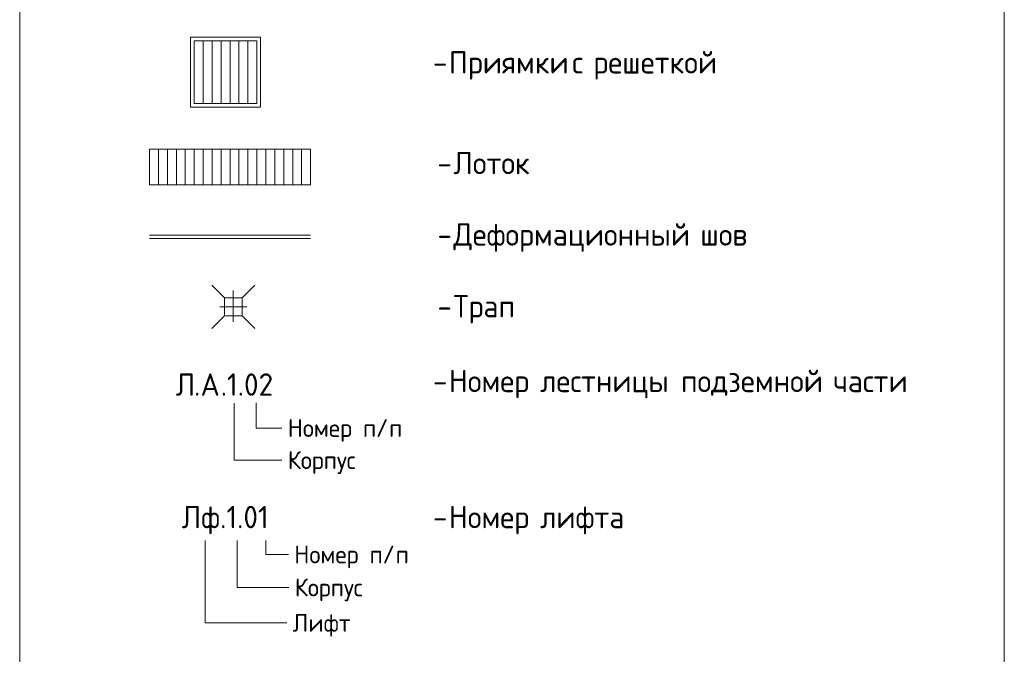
# Model space of a CAD drawing. Header units: millimetres. Extents: x 25887 to 100685, y -10965 to 131188.
# Tile 2 of 49: x 93966 to 99466, y -3391 to 154. Entities that reach past the tile are written whole.
import ezdxf

# ---------------------------------------------------------------- set-up
doc = ezdxf.new("R2010")
doc.units = ezdxf.units.MM
for name, color, linetype, lineweight in [('A-DETL', 7, 'Continuous', 25), ('A-DETL-THIN', 7, 'Continuous', 5), ('G-ANNO-TEXT', 7, 'Continuous', 5)]:
    doc.layers.add(name, color=color, linetype=linetype, lineweight=lineweight)
doc.styles.add('GOST Common', font='GOST_Common.ttf', dxfattribs={"height": 100})
doc.styles.add('GOST Common_4', font='GOST_Common.ttf', dxfattribs={"height": 125})

msp = doc.modelspace()

# ---------------------------------------------------------------- linework, layer by layer
at = {"layer": 'A-DETL', "lineweight": 5}
for p, q in [((95311.270498, 55.39154), (94921.270498, 55.39154)), ((94921.270498, -334.60846), (94921.270498, 55.39154)), ((95311.270498, -334.60846), (95311.270498, 55.39154)), ((94941.270498, -314.60846), (94941.270498, 35.39154)), ((95291.270498, 35.39154), (94941.270498, 35.39154)), ((95291.270498, -314.60846), (95291.270498, 35.39154)), ((95291.270498, -314.60846), (94941.270498, -314.60846)), ((95311.270498, -334.60846), (94921.270498, -334.60846)), ((94691.270498, -769.16998), (94691.270498, -569.16998)), ((95591.270498, -569.16998), (94691.270498, -569.16998)), ((94741.270498, -769.16998), (94741.270498, -569.16998)), ((94791.270498, -769.16998), (94791.270498, -569.16998)), ((94841.270498, -769.16998), (94841.270498, -569.16998)), ((94891.270498, -769.16998), (94891.270498, -569.16998)), ((94941.270498, -769.16998), (94941.270498, -569.16998)), ((94991.270498, -769.16998), (94991.270498, -569.16998)), ((95041.270498, -769.16998), (95041.270498, -569.16998)), ((95091.270498, -769.16998), (95091.270498, -569.16998)), ((95141.270498, -769.16998), (95141.270498, -569.16998)), ((95191.270498, -769.16998), (95191.270498, -569.16998)), ((95241.270498, -769.16998), (95241.270498, -569.16998)), ((95291.270498, -769.16998), (95291.270498, -569.16998)), ((95341.270498, -769.16998), (95341.270498, -569.16998)), ((95391.270498, -769.16998), (95391.270498, -569.16998)), ((95441.270498, -769.16998), (95441.270498, -569.16998)), ((95491.270498, -769.16998), (95491.270498, -569.16998)), ((95541.270498, -769.16998), (95541.270498, -569.16998)), ((95591.270498, -769.16998), (95591.270498, -569.16998)), ((95591.270498, -769.16998), (94691.270498, -769.16998))]:
    msp.add_line(p, q, dxfattribs=at)
at = {"layer": 'A-DETL', "color": 252, "lineweight": 5, "true_color": 0x888888}
for p, q in [((94991.270498, -314.60846), (94991.270498, 35.39154)), ((95041.270498, -314.60846), (95041.270498, 35.39154)), ((95091.270498, -314.60846), (95091.270498, 35.39154)), ((95141.270498, -314.60846), (95141.270498, 35.39154)), ((95191.270498, -314.60846), (95191.270498, 35.39154)), ((95241.270498, -314.60846), (95241.270498, 35.39154))]:
    msp.add_line(p, q, dxfattribs=at)
at = {"layer": 'A-DETL-THIN'}
for p, q in [((93966.270498, 3714.667897), (93966.270498, -10965.332103)), ((99466.270498, 3714.667897), (99466.270498, -10965.332103)), ((94691.270498, -1049.16998), (95591.270498, -1049.16998)), ((94691.270498, -1069.16998), (95591.270498, -1069.16998)), ((95109.387601, -1399.652732), (95038.676923, -1328.942054)), ((95159.387601, -1359.652732), (95159.387601, -1534.652732)), ((95209.387601, -1399.652732), (95280.098279, -1328.942054)), ((95109.387601, -1399.652732), (95109.387601, -1499.652732)), ((95209.387601, -1399.652732), (95109.387601, -1399.652732)), ((95209.387601, -1499.652732), (95209.387601, -1399.652732)), ((95084.387601, -1449.652732), (95234.387601, -1449.652732)), ((95109.387601, -1499.652732), (95038.676923, -1570.36341)), ((95109.387601, -1499.652732), (95209.387601, -1499.652732)), ((95209.387601, -1499.652732), (95280.098279, -1570.36341))]:
    msp.add_line(p, q, dxfattribs=at)
at = {"layer": 'G-ANNO-TEXT'}
for p, q in [((95164.495848, -1987.417426), (95164.495848, -2306.361121)), ((95287.60397, -1986.800266), (95287.60397, -2126.993394)), ((95287.60397, -2126.993394), (95411.479277, -2126.993394)), ((95411.479277, -2126.993394), (95431.323027, -2126.993394)), ((95164.495848, -2306.361121), (95428.081865, -2306.361121)), ((95428.081865, -2306.361121), (95431.389157, -2306.361121)), ((95001.804004, -2754.6133), (95001.804004, -3215.221794)), ((95181.804004, -2754.6133), (95181.804004, -3017.478564)), ((95341.804004, -2754.6133), (95341.804004, -2833.220862)), ((95341.804004, -2833.220862), (95451.540065, -2833.220862)), ((95451.540065, -2833.220862), (95468.076523, -2833.220862)), ((95181.804004, -3017.478564), (95467.196745, -3017.478564)), ((95467.196745, -3017.478564), (95470.504037, -3017.478564)), ((95001.804004, -3215.221794), (95402.706549, -3215.221794)), ((95402.706549, -3215.221794), (95458.930508, -3215.221794))]:
    msp.add_line(p, q, dxfattribs=at)

# ---------------------------------------------------------------- texts
at = {"layer": 'G-ANNO-TEXT', "attachment_point": 1}
for s, insert, char_height, width, style in [('Приямки', (96363.876559, -21.855843), 125, 781.6453125, 'GOST Common_4'), ('\\fGOST Common|b0|i0|c204|p34|; ', (97008.798434, -21.855843), 125, 52.1096875, 'GOST Common_4'), ('\\fGOST Common|b0|i0|c204|p34|;с', (97051.793226, -21.855843), 125, 92.1940625, 'GOST Common_4'), ('\\fGOST Common|b0|i0|c204|p34|; ', (97127.860934, -21.855843), 125, 52.1096875, 'GOST Common_4'), ('решеткой', (97170.855726, -21.855843), 125, 921.940625, 'GOST Common_4'), ('\\fGOST Common|b0|i0|c204|p34|;-', (96274.579684, -21.855843), 125, 108.2278125, 'GOST Common_4'), ('Лоток', (96388.876559, -584.312736), 125, 585.231875, 'GOST Common_4'), ('\\fGOST Common|b0|i0|c204|p34|;-', (96299.579684, -584.312736), 125, 108.2278125, 'GOST Common_4'), ('Деформационный', (96388.876559, -983.648134), 125, 1619.40875, 'GOST Common_4'), ('\\fGOST Common|b0|i0|c204|p34|; ', (97725.022392, -983.648134), 125, 52.1096875, 'GOST Common_4'), ('шов', (97768.017184, -983.648134), 125, 352.7425, 'GOST Common_4'), ('\\fGOST Common|b0|i0|c204|p34|;-', (96299.579684, -983.648134), 125, 108.2278125, 'GOST Common_4'), ('Трап', (96388.876559, -1384.130887), 125, 456.961875, 'GOST Common_4'), ('\\fGOST Common|b0|i0|c204|p34|;-', (96299.579684, -1384.130887), 125, 108.2278125, 'GOST Common_4'), ('Номер', (96363.876559, -1801.855843), 125, 565.1896875, 'GOST Common_4'), ('\\fGOST Common|b0|i0|c204|p34|; ', (96830.204684, -1801.855843), 125, 52.1096875, 'GOST Common_4'), ('\\fGOST Common|b0|i0|c204|p34|; ', (97617.340101, -1801.855843), 125, 52.1096875, 'GOST Common_4'), ('подземной', (97660.334892, -1801.855843), 125, 978.05875, 'GOST Common_4'), ('\\fGOST Common|b0|i0|c204|p34|; ', (98467.314059, -1801.855843), 125, 52.1096875, 'GOST Common_4'), ('\\fGOST Common|b0|i0|c204|p34|;Л', (94837.808161, -1821.855843), 125, 124.2615625, 'GOST Common_4'), ('\\fGOST Common|b0|i0|c204|p34|;А', (94976.714411, -1821.855843), 125, 136.286875, 'GOST Common_4'), ('.1.02', (95089.162328, -1821.855843), 125, 380.8015625, 'GOST Common_4'), ('лестницы', (96873.199476, -1801.855843), 125, 901.8984375, 'GOST Common_4'), ('части', (98510.308851, -1801.855843), 125, 565.1896875, 'GOST Common_4'), ('\\fGOST Common|b0|i0|c204|p34|;-', (96274.579684, -1801.855843), 125, 108.2278125, 'GOST Common_4'), ('\\fGOST Common|b0|i0|c204|p34|;.', (94940.334203, -1821.855843), 125, 44.0928125, 'GOST Common_4'), ('Номер', (95463.823027, -2076.993394), 100, 464.97875, 'GOST Common'), ('\\fGOST Common|b0|i0|c204|p34|; ', (95847.46886, -2076.993394), 100, 44.0928125, 'GOST Common'), ('\\fGOST Common|b0|i0|c204|p34|;/', (95956.609485, -2076.993394), 100, 88.185625, 'GOST Common'), ('\\fGOST Common|b0|i0|c204|p34|;п', (95883.849069, -2076.993394), 100, 88.185625, 'GOST Common'), ('\\fGOST Common|b0|i0|c204|p34|;п', (96029.369902, -2076.993394), 100, 88.185625, 'GOST Common'), ('Корпус', (95463.889157, -2256.361121), 100, 525.1053125, 'GOST Common'), ('Лф', (94870.881078, -2561.855843), 125, 260.5484375, 'GOST Common_4'), ('.1.01', (95085.855036, -2561.855843), 125, 348.7340625, 'GOST Common_4'), ('Номер', (96363.876559, -2561.855843), 125, 565.1896875, 'GOST Common_4'), ('\\fGOST Common|b0|i0|c204|p34|; ', (96830.204684, -2561.855843), 125, 52.1096875, 'GOST Common_4'), ('лифта', (96873.199476, -2561.855843), 125, 609.2825, 'GOST Common_4'), ('\\fGOST Common|b0|i0|c204|p34|;-', (96274.579684, -2561.855843), 125, 108.2278125, 'GOST Common_4'), ('Номер', (95500.576523, -2783.220862), 100, 464.97875, 'GOST Common'), ('\\fGOST Common|b0|i0|c204|p34|; ', (95884.222357, -2783.220862), 100, 44.0928125, 'GOST Common'), ('\\fGOST Common|b0|i0|c204|p34|;/', (95993.362982, -2783.220862), 100, 88.185625, 'GOST Common'), ('\\fGOST Common|b0|i0|c204|p34|;п', (95920.602565, -2783.220862), 100, 88.185625, 'GOST Common'), ('\\fGOST Common|b0|i0|c204|p34|;п', (96066.123398, -2783.220862), 100, 88.185625, 'GOST Common'), ('Корпус', (95503.004037, -2967.478564), 100, 525.1053125, 'GOST Common'), ('Лифт', (95491.430508, -3165.221794), 100, 400.84375, 'GOST Common')]:
    msp.add_mtext(s, dxfattribs=dict(at, insert=insert, char_height=char_height, width=width, style=style))

doc.saveas('drawing.dxf')
